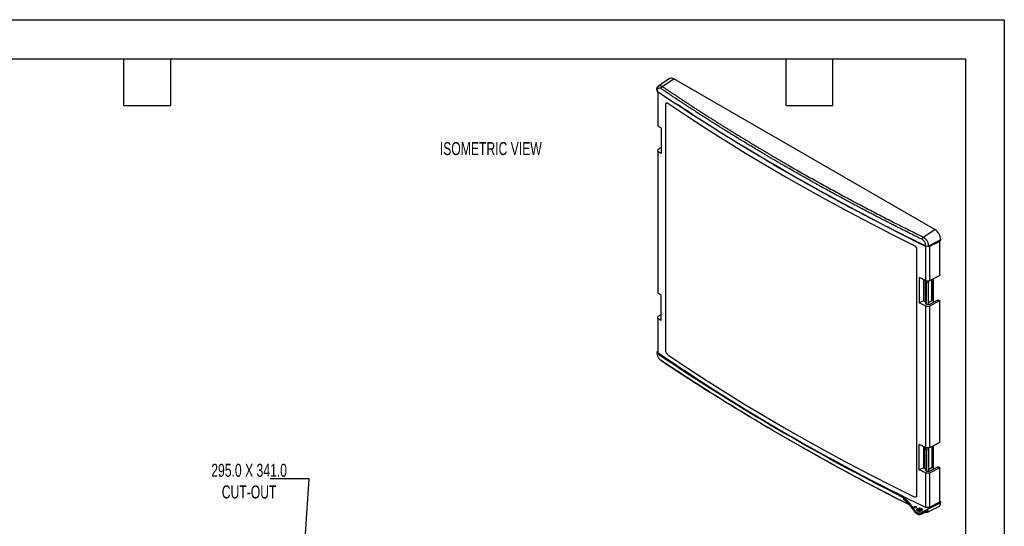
# Model space of a CAD drawing. Header units: millimetres. Extents: x 0 to 1118, y 0 to 864.
# Tile 4 of 4: x 476 to 1118, y 533 to 864. Entities that reach past the tile are written whole.
import ezdxf

# ---------------------------------------------------------------- set-up
doc = ezdxf.new("R2010")
doc.units = ezdxf.units.MM
doc.header["$LTSCALE"] = 4
doc.layers.add('DIMENSIONS', color=140, linetype='Continuous', lineweight=25)
doc.layers.add('TEXT', color=140, linetype='Continuous', lineweight=25)
doc.styles.add('SLDTEXTSTYLE0', font='TXT', dxfattribs={"width": 0.7})
doc.dimstyles.new('SLDDIMSTYLE5', dxfattribs={"dimtxt": 0.18, "dimasz": 13.208, "dimexe": 0, "dimexo": 0.0625, "dimgap": 0, "dimtad": 0, "dimtih": 1, "dimtoh": 1, "dimdec": 0, "dimrnd": 1e-09, "dimzin": 0, "dimdsep": 46, "dimtxsty": 'Standard', "dimsah": 1, "dimcen": 0.09, "dimadec": 0, "dimazin": 0, "dimtfac": 13.208, "dimtdec": 0, "dimtofl": 0, "dimtmove": 0, "dimatfit": 3, "dimfxl": 0, "dimfrac": 2, "dimtolj": 1, "dimtzin": 0, "dimarcsym": 0})

msp = doc.modelspace()

# ---------------------------------------------------------------- linework, layer by layer
at = {"color": 7, "linetype": 'Continuous'}
for p, q in [((0.009881, 863.610696), (1117.609881, 863.610696)), ((1117.609881, 863.610696), (1117.609881, 0.010696))]:
    msp.add_line(p, q, dxfattribs=at)
for p, q in [((899.362782, 825.21731), (892.089938, 820.37197)), ((894.513328, 820.157936), (902.126238, 825.013497)), ((1072.35041, 726.745174), (902.126238, 825.013497)), ((891.058363, 817.950882), (891.076311, 818.169021)), ((891.16619, 816.998374), (891.058363, 817.950882)), ((891.190256, 817.290897), (891.076311, 818.169021)), ((891.71622, 816.637233), (891.71622, 794.336861)), ((893.658256, 818.718247), (894.513943, 820.157662)), ((898.282769, 809.14181), (898.292227, 809.14727)), ((896.900294, 647.805892), (896.900294, 808.337815)), ((893.806657, 792.903389), (893.806657, 776.354828)), ((891.71622, 777.7883), (891.927917, 779.176421)), ((891.71622, 777.7883), (891.71622, 685.464752)), ((891.927917, 779.176421), (893.792266, 780.371735)), ((1064.738753, 721.890412), (1072.35041, 726.745174)), ((1064.009767, 720.376413), (1064.738753, 721.890412)), ((1068.017909, 715.794311), (1076.121646, 719.696059)), ((1068.039643, 716.01224), (1076.121646, 720.213202)), ((1075.170581, 719.238145), (1075.486252, 719.055913)), ((1076.121646, 719.696059), (1076.121646, 720.213202)), ((1058.814707, 716.468695), (1058.824165, 716.474155)), ((1060.439476, 713.928655), (1060.448935, 713.934116)), ((1060.439476, 713.928655), (1060.439476, 553.396732)), ((1060.448935, 713.934116), (1060.448935, 553.402192)), ((1068.017909, 715.794311), (1066.312126, 715.888777)), ((1066.338866, 716.179825), (1068.039528, 716.011227)), ((1066.400064, 693.47584), (1066.400064, 715.883907)), ((1068.039643, 716.01224), (1068.017909, 715.794311)), ((1068.180338, 715.872517), (1068.809949, 715.841439)), ((1075.486252, 719.055913), (1068.809949, 715.841439)), ((1068.809949, 715.841439), (1068.809949, 693.402931)), ((1075.486252, 696.873221), (1075.486252, 719.055913)), ((1062.058512, 695.590246), (1062.058512, 679.041685)), ((1065.005314, 694.153245), (1065.005314, 680.007193)), ((1065.924385, 693.706671), (1065.924385, 679.839481)), ((1066.400064, 693.47584), (1068.809949, 693.402931)), ((1066.817749, 692.374482), (1066.482108, 693.473358)), ((1067.916965, 693.429947), (1068.252606, 692.331072)), ((1075.486252, 696.873221), (1068.809949, 693.402931)), ((1070.349482, 680.380039), (1070.349482, 694.203168)), ((1070.520718, 680.63756), (1070.520718, 694.292175)), ((1071.454741, 679.368445), (1071.454741, 694.777673)), ((1066.817749, 678.003364), (1066.817749, 692.374482)), ((1068.252606, 692.331072), (1066.817749, 692.374482)), ((1068.252606, 677.959953), (1068.252606, 692.331072)), ((893.806657, 667.48272), (893.806657, 684.03128)), ((1068.692865, 677.932843), (1074.447739, 680.924181)), ((1074.447739, 680.924181), (1075.486252, 680.32466)), ((1062.058512, 679.041685), (1064.489201, 680.305139)), ((1065.054925, 680.032981), (1065.388505, 679.840409)), ((1065.388505, 679.840409), (1065.924385, 680.118956)), ((1065.924385, 679.839481), (1066.232893, 678.829439)), ((1066.817749, 678.003364), (1066.232893, 679.91816)), ((1066.232893, 679.91816), (1066.232893, 678.829439)), ((1066.232893, 678.829439), (1066.510975, 679.007729)), ((1066.400064, 584.603732), (1066.400064, 676.92728)), ((1066.400064, 676.92728), (1068.809949, 676.85437)), ((1068.252606, 677.959953), (1066.817749, 678.003364)), ((1070.349482, 680.380039), (1068.252606, 679.035642)), ((1068.252606, 678.186999), (1068.692865, 677.932843)), ((1075.486252, 680.32466), (1068.809949, 676.85437)), ((1068.809949, 676.85437), (1068.809949, 584.530822)), ((1075.486252, 588.001112), (1075.486252, 680.32466)), ((891.71622, 668.916192), (891.927917, 670.304313)), ((891.71622, 668.916192), (891.71622, 646.432275)), ((891.927917, 670.304313), (893.792266, 671.499627)), ((891.058363, 646.94501), (891.71622, 647.394785)), ((891.058363, 646.94501), (891.16619, 645.928064)), ((891.077933, 646.750926), (891.058363, 646.94501)), ((891.076199, 646.750955), (891.190256, 645.666406)), ((894.514581, 640.951125), (893.658256, 641.549944)), ((1062.058512, 570.169577), (1062.058512, 586.718138)), ((1065.005314, 585.281136), (1065.005314, 571.135085)), ((1065.924385, 570.967373), (1065.924385, 584.834563)), ((1068.809949, 584.530822), (1066.400064, 584.603732)), ((1066.817749, 583.502374), (1066.482108, 584.60125)), ((1067.916965, 584.557839), (1068.252606, 583.458963)), ((1075.486252, 588.001112), (1068.809949, 584.530822)), ((1070.349482, 585.331059), (1070.349482, 571.507931)), ((1070.520718, 571.765452), (1070.520718, 585.420067)), ((1071.454741, 570.496336), (1071.454741, 585.905565)), ((1066.817749, 583.502374), (1066.817749, 569.131256)), ((1068.252606, 583.458963), (1066.817749, 583.502374)), ((1068.252606, 583.458963), (1068.252606, 569.087845)), ((1062.058512, 570.169577), (1064.489201, 571.433031)), ((1070.349482, 571.507931), (1068.252606, 570.163534)), ((1074.447739, 572.052073), (1068.692865, 569.060735)), ((1075.486252, 571.452552), (1068.809949, 567.982262)), ((1074.447739, 572.052073), (1075.486252, 571.452552)), ((1075.486252, 549.26986), (1075.486252, 571.452552)), ((1065.388505, 570.968301), (1065.054925, 571.160873)), ((1065.388505, 570.968301), (1065.924385, 571.246848)), ((1065.924385, 570.967373), (1066.232893, 569.95733)), ((1066.817749, 569.131256), (1066.232893, 571.046052)), ((1066.232893, 571.046052), (1066.232893, 569.95733)), ((1066.232893, 569.95733), (1066.510975, 570.135621)), ((1066.400064, 545.57062), (1066.400064, 568.055171)), ((1068.809949, 567.982262), (1066.400064, 568.055171)), ((1068.252606, 569.087845), (1066.817749, 569.131256)), ((1068.692865, 569.060735), (1068.252606, 569.314891)), ((1068.809949, 567.982262), (1068.809949, 545.543753)), ((1060.439476, 553.396732), (1060.448935, 553.402192)), ((1051.908745, 551.987356), (1052.014252, 552.05708)), ((1052.014252, 550.851377), (1051.908745, 551.987356)), ((1052.014252, 552.05708), (1052.014252, 550.851377)), ((1059.946796, 546.080792), (1059.946796, 545.517565)), ((1063.11708, 542.053241), (1076.121646, 549.31121)), ((1063.11708, 542.034395), (1076.121646, 548.794067)), ((1067.085555, 542.424438), (1074.916191, 546.298344)), ((1075.486252, 549.26986), (1068.809949, 545.543753)), ((1075.486252, 549.678015), (1076.121646, 549.31121)), ((1076.121646, 548.794067), (1076.121646, 549.31121)), ((1059.256878, 543.514917), (1059.256878, 542.603567)), ((1060.042743, 542.760361), (1060.042743, 541.869319)), ((1060.38715, 542.588948), (1061.706522, 542.025057)), ((1060.38715, 542.588948), (1060.38715, 541.696056)), ((1060.38715, 541.696056), (1061.706522, 541.118817)), ((1061.706522, 542.025057), (1063.11708, 542.053241)), ((1061.706522, 542.025057), (1061.706522, 541.118817)), ((1061.706522, 541.118817), (1062.88907, 541.094773)), ((1063.443661, 543.342884), (1062.006532, 544.076616)), ((1062.274269, 544.0941), (1063.606376, 543.414045)), ((1063.11708, 542.034395), (1063.11708, 542.053241)), ((1063.599679, 544.95717), (1063.599679, 543.779261)), ((1063.599679, 543.779261), (1063.83939, 543.609783)), ((1068.809949, 545.543753), (1066.400064, 545.57062))]:
    msp.add_line(p, q)
at = {"flags": 128}
for points in [[(891.190256, 817.290897), (891.176779, 817.127084), (891.16619, 816.998374)], [(898.282769, 809.14181), (910.66193, 800.867591), (923.230261, 792.688965), (935.985548, 784.607372), (948.925543, 776.624238), (962.047966, 768.740967), (975.350503, 760.958951), (988.830812, 753.279559), (1002.486516, 745.704146), (1016.31521, 738.234046), (1030.314456, 730.870576), (1044.481787, 723.615032), (1058.814707, 716.468695)], [(898.292227, 809.14727), (910.671378, 800.873046), (923.239702, 792.694416), (935.994983, 784.61282), (948.934974, 776.629683), (962.057394, 768.746411), (975.359932, 760.964394), (988.840241, 753.285002), (1002.495948, 745.70959), (1016.324646, 738.239493), (1030.323898, 730.876026), (1044.491236, 723.620487), (1058.824165, 716.474155)], [(893.806657, 792.903389), (893.545043, 793.082422), (893.283518, 793.261499), (893.022081, 793.440619), (892.760732, 793.619781), (892.499471, 793.798987), (892.238299, 793.978235), (891.977215, 794.157526), (891.71622, 794.336861)], [(893.806657, 776.354828), (893.545043, 776.533862), (893.283518, 776.712939), (893.022081, 776.892058), (892.760732, 777.071221), (892.499471, 777.250426), (892.238299, 777.429675), (891.977215, 777.608966), (891.71622, 777.7883)], [(1066.312126, 715.888777), (1066.327097, 716.051728), (1066.338859, 716.17976)], [(1066.400064, 693.47584), (1065.856573, 693.739595), (1065.313309, 694.003506), (1064.770273, 694.267573), (1064.227465, 694.531796), (1063.684885, 694.796175), (1063.142532, 695.060709), (1062.600408, 695.3254), (1062.058512, 695.590246)], [(893.806657, 684.03128), (893.545043, 684.210314), (893.283518, 684.389391), (893.022081, 684.568511), (892.760732, 684.747673), (892.499471, 684.926879), (892.238299, 685.106127), (891.977215, 685.285418), (891.71622, 685.464752)], [(1066.400064, 676.92728), (1065.856573, 677.191034), (1065.313309, 677.454945), (1064.770273, 677.719012), (1064.227465, 677.983235), (1063.684885, 678.247614), (1063.142532, 678.512149), (1062.600408, 678.776839), (1062.058512, 679.041685)], [(893.806657, 667.48272), (893.545043, 667.661754), (893.283518, 667.84083), (893.022081, 668.01995), (892.760732, 668.199113), (892.499471, 668.378318), (892.238299, 668.557567), (891.977215, 668.736858), (891.71622, 668.916192)], [(891.16619, 645.928064), (891.179667, 645.781535), (891.190256, 645.666406)], [(898.282769, 645.125979), (910.66193, 636.85176), (923.230261, 628.673134), (935.985548, 620.591541), (948.925543, 612.608407), (962.047966, 604.725136), (975.350503, 596.94312), (988.830812, 589.263728), (1002.486516, 581.688315), (1016.31521, 574.218215), (1030.314456, 566.854744), (1044.481787, 559.599201), (1058.814707, 552.452864)], [(1066.400064, 584.603732), (1065.856573, 584.867487), (1065.313309, 585.131398), (1064.770273, 585.395465), (1064.227465, 585.659687), (1063.684885, 585.924066), (1063.142532, 586.188601), (1062.600408, 586.453291), (1062.058512, 586.718138)], [(1066.400064, 568.055171), (1065.856573, 568.318926), (1065.313309, 568.582837), (1064.770273, 568.846904), (1064.227465, 569.111127), (1063.684885, 569.375506), (1063.142532, 569.640041), (1062.600408, 569.904731), (1062.058512, 570.169577)]]:
    msp.add_lwpolyline(points, dxfattribs=at)
for centre, radius, start, end in [((900.589636, 823.015495), 2.520547, 52.437232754, 119.126602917), ((1067.933827, 719.840611), 8.196292, 2.605478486, 57.39452166), ((1070.203507, 680.662796), 0.318214, 297.305269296, 355.451363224), ((1070.203507, 571.790688), 0.318214, 297.305269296, 355.451363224), ((1033.7931, 527.547008), 29.582157, 30.595537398, 51.978963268), ((1073.549664, 548.497372), 2.589039, 301.857780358, 6.580359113), ((1061.01744, 543.700215), 2.074178, 211.918633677, 241.970914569), ((1061.774472, 544.882662), 3.475503, 240.114578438, 246.473598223), ((1062.279556, 541.458215), 2.670202, 60.370422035, 126.188386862)]:
    msp.add_arc(centre, radius, start, end)
for points, knots in [([(891.076311, 818.169021), (891.079605, 818.217323), (891.086185, 818.313814), (891.101189, 818.454827), (891.119895, 818.592691), (891.142631, 818.727011), (891.16925, 818.857704), (891.199725, 818.984612), (891.233992, 819.107605), (891.27199, 819.226553), (891.313649, 819.341336), (891.358899, 819.451839), (891.407663, 819.557953), (891.459859, 819.659577), (891.515403, 819.756617), (891.574206, 819.848985), (891.636175, 819.9366), (891.701216, 820.019389), (891.769227, 820.097283), (891.840108, 820.170222), (891.913752, 820.238154), (891.990052, 820.301031), (892.068897, 820.358814), (892.150174, 820.411469), (892.233768, 820.458969), (892.319561, 820.501294), (892.407436, 820.538431), (892.497271, 820.570372), (892.588944, 820.597117), (892.682332, 820.618669), (892.777311, 820.635042), (892.873756, 820.646252), (892.97154, 820.652322), (893.070538, 820.653281), (893.170623, 820.649164), (893.271667, 820.640011), (893.373544, 820.625866), (893.476127, 820.606781), (893.57929, 820.58281), (893.682906, 820.554015), (893.786851, 820.520461), (893.890998, 820.482216), (893.995226, 820.439357), (894.09941, 820.391955), (894.203431, 820.34012), (894.30716, 820.283834), (894.410513, 820.223576), (894.479085, 820.179798), (894.513328, 820.157936)], [0, 0, 0, 0, 0.0229409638, 0.045827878, 0.0686607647, 0.091439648, 0.1141645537, 0.1368355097, 0.1594525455, 0.1820156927, 0.2045249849, 0.2269804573, 0.2493821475, 0.2717300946, 0.29402434, 0.3162649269, 0.3384519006, 0.3605853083, 0.3826651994, 0.4046916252, 0.4266646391, 0.4485842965, 0.470450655, 0.4922637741, 0.5140237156, 0.5357305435, 0.5573843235, 0.578985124, 0.6005330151, 0.6220280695, 0.6434703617, 0.6648599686, 0.6861969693, 0.7074814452, 0.7287134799, 0.7498931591, 0.7710205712, 0.7920958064, 0.8131189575, 0.8340901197, 0.8550093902, 0.8758768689, 0.896692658, 0.9174568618, 0.9381695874, 0.958830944, 0.9794410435, 1, 1, 1, 1]), ([(893.658256, 818.718247), (893.625913, 818.739751), (893.561379, 818.782657), (893.464233, 818.839639), (893.367219, 818.890944), (893.270288, 818.936068), (893.173455, 818.975143), (893.076717, 819.008135), (892.980077, 819.035053), (892.883528, 819.055891), (892.677809, 819.087424), (892.372535, 819.080879), (892.003311, 818.942037), (891.687727, 818.683077), (891.48932, 818.383342), (891.370687, 818.119781), (891.304286, 817.9303), (891.251915, 817.728944), (891.212314, 817.516527), (891.19762, 817.366229), (891.190256, 817.290897)], [0, 0, 0, 0, 0.0278480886, 0.0555665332, 0.0832119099, 0.1108412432, 0.1385116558, 0.1662800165, 0.1942025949, 0.2223347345, 0.2507305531, 0.3760584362, 0.5004011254, 0.6245344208, 0.7500781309, 0.8008726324, 0.8509418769, 0.900602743, 0.9501799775, 1, 1, 1, 1]), ([(1064.009767, 720.376413), (1063.197147, 720.776381), (1061.571908, 721.576318), (1059.139434, 722.780183), (1056.710914, 723.986938), (1054.286744, 725.196864), (1051.86683, 726.409879), (1049.45121, 727.625997), (1047.039883, 728.845209), (1044.632864, 730.06751), (1042.230158, 731.292894), (1039.831778, 732.521356), (1037.43773, 733.752892), (1035.048026, 734.987495), (1032.662674, 736.22516), (1030.281683, 737.465881), (1027.905063, 738.709655), (1025.532824, 739.956474), (1023.164973, 741.206334), (1020.801521, 742.45923), (1018.442478, 743.715156), (1016.087851, 744.974106), (1013.737651, 746.236076), (1011.391887, 747.50106), (1009.050568, 748.769053), (1006.713703, 750.040049), (1004.381302, 751.314043), (1002.053374, 752.59103), (999.729929, 753.871004), (997.410975, 755.153959), (995.096521, 756.439892), (992.786578, 757.728796), (990.481154, 759.020666), (988.180259, 760.315496), (985.883902, 761.613281), (983.592092, 762.914016), (981.304839, 764.217696), (979.022152, 765.524315), (976.744039, 766.833867), (974.470511, 768.146348), (972.201576, 769.461752), (969.937245, 770.780074), (967.677525, 772.101308), (965.422427, 773.425449), (963.17196, 774.752492), (960.926133, 776.082431), (958.684955, 777.41526), (956.448435, 778.750975), (954.216584, 780.089571), (951.989409, 781.431041), (949.76692, 782.775381), (947.549127, 784.122584), (945.336039, 785.472647), (943.127665, 786.825562), (940.924015, 788.181326), (938.725097, 789.539932), (936.530921, 790.901376), (934.341496, 792.265651), (932.156831, 793.632753), (929.976936, 795.002676), (927.80182, 796.375415), (925.631492, 797.750964), (923.465961, 799.129318), (921.305237, 800.510472), (919.149329, 801.89442), (916.998245, 803.281157), (914.851997, 804.670677), (912.710592, 806.062976), (910.574039, 807.458047), (908.442349, 808.855886), (906.315531, 810.256487), (904.193591, 811.659844), (902.076548, 813.065955), (899.964378, 814.474799), (897.857212, 815.886436), (895.754609, 817.300612), (894.35704, 818.245702), (893.658256, 818.718247)], [0, 0, 0, 0, 0.01333354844, 0.02666708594, 0.04000061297, 0.05333412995, 0.0666676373, 0.0800011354, 0.09333462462, 0.10666810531, 0.1200015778, 0.1333350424, 0.1466684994, 0.16000194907, 0.17333539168, 0.18666882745, 0.20000225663, 0.21333567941, 0.22666909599, 0.24000250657, 0.25333591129, 0.26666931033, 0.28000270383, 0.29333609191, 0.30666947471, 0.32000285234, 0.3333362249, 0.34666959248, 0.36000295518, 0.37333631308, 0.38666966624, 0.40000301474, 0.41333635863, 0.42666969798, 0.44000303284, 0.45333636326, 0.46666968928, 0.48000301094, 0.4933363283, 0.5066696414, 0.52000295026, 0.53333625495, 0.54666955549, 0.56000285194, 0.57333614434, 0.58666943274, 0.60000271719, 0.61333599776, 0.62666927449, 0.64000254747, 0.65333581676, 0.66666908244, 0.68000234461, 0.69333560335, 0.70666885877, 0.72000211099, 0.73333536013, 0.74666860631, 0.7600018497, 0.77333509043, 0.78666832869, 0.80000156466, 0.81333479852, 0.82666803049, 0.8400012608, 0.85333448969, 0.86666771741, 0.88000094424, 0.89333417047, 0.90666739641, 0.92000062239, 0.93333384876, 0.94666707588, 0.96000030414, 0.97333353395, 0.98666676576, 1, 1, 1, 1]), ([(894.513328, 820.157936), (895.168575, 819.71488), (896.479012, 818.828806), (898.450051, 817.50278), (900.42492, 816.179088), (902.40401, 814.857947), (904.387217, 813.5393), (906.374569, 812.223162), (908.366058, 810.909529), (910.361686, 809.598401), (912.361453, 808.289779), (914.365359, 806.983663), (916.373404, 805.680052), (918.385588, 804.378947), (920.40191, 803.080348), (922.422372, 801.784254), (924.446972, 800.490666), (926.475712, 799.199583), (928.50859, 797.911006), (930.545607, 796.624935), (932.586763, 795.341369), (934.632057, 794.060309), (936.681491, 792.781755), (938.735064, 791.505706), (940.792775, 790.232163), (942.854625, 788.961126), (944.920614, 787.692594), (946.990742, 786.426568), (949.065009, 785.163047), (951.143415, 783.902032), (953.22596, 782.643523), (955.312643, 781.387519), (957.403465, 780.134021), (959.498427, 778.883029), (961.597527, 777.634542), (963.700766, 776.388561), (965.808144, 775.145085), (967.91966, 773.904115), (970.035316, 772.665651), (972.155111, 771.429692), (974.279044, 770.196239), (977.191962, 768.511312), (980.900405, 766.37944), (985.41333, 763.806751), (989.94327, 761.24594), (994.490223, 758.697007), (999.05419, 756.15995), (1003.635172, 753.634772), (1008.233167, 751.12147), (1012.848176, 748.620047), (1017.480199, 746.1305), (1022.129236, 743.652831), (1026.795287, 741.18704), (1031.478351, 738.733126), (1036.178431, 736.29109), (1040.895518, 733.860928), (1045.629643, 731.442659), (1050.380696, 729.036206), (1055.14908, 726.641863), (1059.933296, 724.258526), (1063.136882, 722.679809), (1064.738753, 721.890412)], [0, 0, 0, 0, 0.01251109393, 0.02502108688, 0.03753002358, 0.0500379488, 0.06254490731, 0.07505094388, 0.0875561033, 0.10006043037, 0.11256396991, 0.12506676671, 0.13756886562, 0.15007031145, 0.16257114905, 0.17507142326, 0.18757117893, 0.20007046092, 0.21256931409, 0.22506778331, 0.23756591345, 0.25006374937, 0.26256133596, 0.2750587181, 0.28755594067, 0.30005304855, 0.31255008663, 0.32504709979, 0.33754413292, 0.35004123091, 0.36253843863, 0.37503580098, 0.38753336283, 0.40003116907, 0.41252926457, 0.42502769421, 0.43752650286, 0.45002573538, 0.46252543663, 0.47502565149, 0.48752642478, 0.50002780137, 0.52636157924, 0.55269082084, 0.57901594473, 0.60533736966, 0.6316555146, 0.65797079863, 0.68428364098, 0.71059446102, 0.7369036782, 0.76321171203, 0.7895189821, 0.81582590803, 0.84213290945, 0.86844040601, 0.89474881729, 0.92105856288, 0.94737006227, 0.97368373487, 1, 1, 1, 1]), ([(896.900294, 808.337815), (896.908503, 808.44563), (896.916705, 808.553558), (896.946906, 808.757639), (896.970092, 808.852633), (897.038318, 809.017338), (897.082178, 809.088102), (897.183791, 809.207968), (897.241548, 809.257068), (897.433294, 809.368938), (897.586672, 809.394289), (897.837481, 809.354821), (897.924404, 809.328756), (898.057483, 809.272183), (898.102269, 809.250532), (898.192293, 809.199855), (898.23753, 809.170832), (898.282769, 809.14181)], [0, 0, 0, 0, 0.125, 0.125, 0.25, 0.25, 0.375, 0.375, 0.5, 0.5, 0.75, 0.75, 0.875, 0.875, 0.9375, 0.9375, 1, 1, 1, 1]), ([(897.3123, 809.29828), (897.329729, 809.307929), (897.36446, 809.327158), (897.41968, 809.349284), (897.476887, 809.366296), (897.536318, 809.37773), (897.597912, 809.383713), (897.687924, 809.384407), (897.809883, 809.369265), (897.966284, 809.322698), (898.127809, 809.251807), (898.237248, 809.182225), (898.292227, 809.14727)], [0, 0, 0, 0, 0.0671776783, 0.1338677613, 0.2002543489, 0.2665240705, 0.3328645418, 0.3994627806, 0.5488435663, 0.6989055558, 0.8487410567, 1, 1, 1, 1]), ([(1066.400064, 715.960392), (1057.620534, 720.305975), (1040.054834, 729.000427), (1014.399835, 742.478788), (989.265045, 756.270245), (966.478828, 769.387704), (945.895701, 781.731412), (927.442012, 793.248335), (913.69377, 802.05739), (906.226387, 807.083911), (904.644913, 808.14845)], [0, 0, 0, 0, 0.1521143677, 0.3043437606, 0.4566435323, 0.6089689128, 0.7286430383, 0.848283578, 0.9678688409, 1, 1, 1, 1]), ([(1066.338859, 716.17976), (1066.342411, 716.222182), (1066.349498, 716.30683), (1066.353735, 716.436614), (1066.353235, 716.567961), (1066.347548, 716.701101), (1066.336795, 716.835971), (1066.320944, 716.972586), (1066.300006, 717.110937), (1066.273972, 717.251038), (1066.207591, 717.553746), (1066.063905, 718.019678), (1065.779134, 718.624565), (1065.416619, 719.185672), (1065.072307, 719.581293), (1064.794854, 719.844098), (1064.603899, 720.004251), (1064.409282, 720.146625), (1064.211117, 720.272889), (1064.076992, 720.341849), (1064.009767, 720.376413)], [0, 0, 0, 0, 0.0278300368, 0.055531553, 0.0831604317, 0.1107729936, 0.1384256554, 0.1661745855, 0.1940753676, 0.222182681, 0.2505500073, 0.3758680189, 0.5001554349, 0.6243478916, 0.7499204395, 0.8007667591, 0.8508737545, 0.9005621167, 0.9501606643, 1, 1, 1, 1]), ([(1064.738753, 721.890412), (1064.784239, 721.866413), (1064.875088, 721.81848), (1065.010523, 721.739182), (1065.144871, 721.65479), (1065.277913, 721.564931), (1065.409474, 721.469927), (1065.539374, 721.369923), (1065.667439, 721.265117), (1065.793499, 721.155698), (1065.917389, 721.041864), (1066.038947, 720.923815), (1066.158019, 720.801755), (1066.274453, 720.67589), (1066.388105, 720.546431), (1066.498834, 720.41359), (1066.606507, 720.277579), (1066.710994, 720.138615), (1066.812172, 719.996914), (1066.909925, 719.852693), (1067.004142, 719.70617), (1067.094717, 719.557561), (1067.199105, 719.376685), (1067.315229, 719.160022), (1067.439675, 718.904269), (1067.555856, 718.639115), (1067.662666, 718.365375), (1067.75898, 718.083993), (1067.843649, 717.796051), (1067.915518, 717.502768), (1067.973397, 717.205519), (1068.016246, 716.90575), (1068.042506, 716.605329), (1068.052725, 716.305166), (1068.04403, 716.110464), (1068.039643, 716.01224)], [0, 0, 0, 0, 0.0244556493, 0.0488459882, 0.0731710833, 0.0974310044, 0.1216258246, 0.1457556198, 0.1698204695, 0.1938204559, 0.2177556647, 0.241626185, 0.2654321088, 0.2891735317, 0.3128505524, 0.3364632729, 0.3600117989, 0.3834962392, 0.406916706, 0.4302733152, 0.4535661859, 0.4767954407, 0.4999612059, 0.5371090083, 0.5750786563, 0.6138705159, 0.6534848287, 0.6939217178, 0.7351811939, 0.7772631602, 0.8201674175, 0.8638936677, 0.9084415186, 0.9538104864, 1, 1, 1, 1]), ([(1058.814707, 716.468695), (1058.920408, 716.406348), (1059.026216, 716.343962), (1059.235627, 716.20292), (1059.338897, 716.122923), (1059.535724, 715.940176), (1059.629514, 715.838801), (1059.805696, 715.624164), (1059.888088, 715.510899), (1060.113914, 715.158354), (1060.2347, 714.905802), (1060.356614, 714.530031), (1060.387297, 714.405498), (1060.418681, 714.22251), (1060.426802, 714.162129), (1060.436439, 714.044052), (1060.437958, 713.986354), (1060.439476, 713.928655)], [0, 0, 0, 0, 0.125, 0.125, 0.25, 0.25, 0.375, 0.375, 0.5, 0.5, 0.75, 0.75, 0.875, 0.875, 0.9375, 0.9375, 1, 1, 1, 1]), ([(1058.824165, 716.474155), (1058.885344, 716.437779), (1058.990249, 716.375405), (1059.148491, 716.275671), (1059.294457, 716.170147), (1059.495587, 715.999269), (1059.728851, 715.747565), (1059.960696, 715.430031), (1060.142213, 715.115678), (1060.265272, 714.84066), (1060.350949, 714.589535), (1060.397672, 714.401782), (1060.424228, 714.254566), (1060.443813, 714.108691), (1060.446875, 714.004324), (1060.448935, 713.934116)], [0, 0, 0, 0, 0.0723701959, 0.1240962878, 0.1877857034, 0.2478206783, 0.3731925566, 0.4982682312, 0.5986908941, 0.6985612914, 0.7735650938, 0.8488338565, 0.8871740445, 0.924101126, 1, 1, 1, 1]), ([(891.102678, 646.466115), (891.119764, 646.312069), (891.155059, 645.993862), (891.189956, 645.674656), (891.207959, 645.50998)], [0, 0, 0, 0, 0.4841087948, 1, 1, 1, 1]), ([(891.190256, 645.666406), (891.194034, 645.628216), (891.201572, 645.552011), (891.218299, 645.434329), (891.238961, 645.314621), (891.263945, 645.192621), (891.293146, 645.068401), (891.326592, 644.941943), (891.364274, 644.813259), (891.406202, 644.682333), (891.504698, 644.398165), (891.688701, 643.955508), (892.004323, 643.36843), (892.374039, 642.81148), (892.704187, 642.407682), (892.961705, 642.133369), (893.135788, 641.963476), (893.310039, 641.809346), (893.484625, 641.669469), (893.600285, 641.58985), (893.658256, 641.549944)], [0, 0, 0, 0, 0.0278300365, 0.0555315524, 0.0831604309, 0.1107729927, 0.1384256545, 0.1661745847, 0.194075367, 0.2221826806, 0.2505500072, 0.3758680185, 0.5001554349, 0.624347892, 0.7499204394, 0.800766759, 0.8508737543, 0.9005621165, 0.9501606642, 1, 1, 1, 1]), ([(1066.400064, 545.57062), (1034.874078, 560.76081), (1004.437741, 576.819725), (946.100243, 610.503531), (918.199493, 628.128184), (891.71622, 646.432275)], [0, 0, 0, 0, 0.5, 0.5, 1, 1, 1, 1]), ([(898.282769, 645.125979), (898.192702, 645.197351), (898.102555, 645.268777), (897.924209, 645.427753), (897.836284, 645.516609), (897.66875, 645.716266), (897.588942, 645.825713), (897.439058, 646.055531), (897.368984, 646.175907), (897.176954, 646.547962), (897.074298, 646.810981), (896.970698, 647.197324), (896.944628, 647.324521), (896.917963, 647.510232), (896.911064, 647.571318), (896.902876, 647.690233), (896.901586, 647.748063), (896.900294, 647.805892)], [0, 0, 0, 0, 0.125, 0.125, 0.25, 0.25, 0.375, 0.375, 0.5, 0.5, 0.75, 0.75, 0.875, 0.875, 0.9375, 0.9375, 1, 1, 1, 1]), ([(893.515157, 641.650189), (893.638195, 641.563455), (893.892139, 641.38444), (894.145829, 641.20531), (894.276605, 641.11297)], [0, 0, 0, 0, 0.4845079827, 1, 1, 1, 1]), ([(893.658256, 641.549944), (901.194566, 636.582545), (916.266911, 626.647931), (939.581767, 612.068257), (963.400862, 597.733923), (987.758667, 583.67002), (1012.654512, 569.890935), (1035.260788, 557.811101), (1049.77787, 550.452463), (1055.63672, 547.482641)], [0, 0, 0, 0, 0.1497736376, 0.2995418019, 0.4493086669, 0.5990782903, 0.7488547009, 0.8986419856, 1, 1, 1, 1]), ([(1055.848848, 547.220444), (1050.167416, 550.100958), (1035.836538, 557.366782), (1013.419878, 569.347258), (988.541871, 583.116018), (964.200092, 597.17088), (940.396916, 611.495273), (917.102201, 626.062732), (902.044169, 635.988076), (894.514581, 640.951125)], [0, 0, 0, 0, 0.0986702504, 0.2488864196, 0.3990940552, 0.5493732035, 0.6996063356, 0.8497917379, 1, 1, 1, 1]), ([(1060.439476, 553.396732), (1060.429814, 553.288078), (1060.420159, 553.179311), (1060.384614, 552.972145), (1060.357325, 552.874783), (1060.277038, 552.703115), (1060.22543, 552.627878), (1060.105887, 552.497662), (1060.03795, 552.442685), (1059.812457, 552.311333), (1059.632151, 552.270437), (1059.337488, 552.284589), (1059.235395, 552.301896), (1059.079137, 552.345088), (1059.026556, 552.362239), (1058.920886, 552.403884), (1058.867796, 552.428373), (1058.814707, 552.452864)], [0, 0, 0, 0, 0.125, 0.125, 0.25, 0.25, 0.375, 0.375, 0.5, 0.5, 0.75, 0.75, 0.875, 0.875, 0.9375, 0.9375, 1, 1, 1, 1]), ([(1060.448935, 553.402192), (1060.422589, 553.193384), (1060.369637, 552.773717), (1060.148931, 552.445393), (1059.970377, 552.40502), (1059.967895, 552.404458)], [0, 0, 0, 0, 0.4940578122, 0.9929663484, 1, 1, 1, 1]), ([(1052.014252, 552.05708), (1052.125935, 551.964222), (1052.349224, 551.778571), (1052.677437, 551.497311), (1053.000558, 551.214153), (1053.318116, 550.928889), (1053.630237, 550.641576), (1053.936887, 550.352199), (1054.238075, 550.060761), (1054.5338, 549.767261), (1054.824061, 549.4717), (1055.108858, 549.174078), (1055.388191, 548.874394), (1055.662061, 548.572649), (1055.930467, 548.268843), (1056.280901, 547.861202), (1056.704584, 547.347352), (1057.189682, 546.724203), (1057.651147, 546.094842), (1058.089133, 545.459304), (1058.503055, 544.817466), (1058.895105, 544.169791), (1059.136238, 543.733296), (1059.256878, 543.514917)], [0, 0, 0, 0, 0.0357686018, 0.071511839, 0.1072339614, 0.1429392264, 0.1786318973, 0.2143162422, 0.2499965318, 0.2856770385, 0.3213620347, 0.3570557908, 0.3927625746, 0.4284866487, 0.4642322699, 0.5000036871, 0.5715144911, 0.6429408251, 0.7143167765, 0.7856765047, 0.8570541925, 0.9284839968, 1, 1, 1, 1]), ([(1059.004562, 545.498856), (1058.989656, 545.507979), (1058.959888, 545.5262), (1058.921402, 545.556902), (1058.887777, 545.589897), (1058.850446, 545.636595), (1058.81789, 545.698677), (1058.800568, 545.802171), (1058.843876, 545.933527), (1058.99159, 546.0691), (1059.177816, 546.146116), (1059.344629, 546.180181), (1059.475193, 546.190547), (1059.605931, 546.185532), (1059.731461, 546.164648), (1059.849108, 546.130924), (1059.914341, 546.097447), (1059.946796, 546.080792)], [0, 0, 0, 0, 0.0311702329, 0.062253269, 0.0935579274, 0.1253865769, 0.1882589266, 0.2505100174, 0.3751398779, 0.4997762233, 0.6242767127, 0.6871976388, 0.7495218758, 0.8116842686, 0.8747359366, 0.9376787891, 1, 1, 1, 1]), ([(1059.946796, 546.080792), (1059.961718, 546.07166), (1059.991513, 546.053425), (1060.030029, 546.02271), (1060.063663, 545.989717), (1060.10098, 545.943033), (1060.133498, 545.880951), (1060.150768, 545.777454), (1060.107548, 545.646026), (1059.959313, 545.510624), (1059.737655, 545.417586), (1059.519292, 545.387399), (1059.345323, 545.394146), (1059.219803, 545.415047), (1059.102204, 545.448759), (1059.036993, 545.482216), (1059.004562, 545.498856)], [0, 0, 0, 0, 0.0312190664, 0.0623347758, 0.0936561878, 0.1254863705, 0.1883614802, 0.2506625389, 0.3753842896, 0.5000828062, 0.6247714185, 0.7494973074, 0.8116531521, 0.8747286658, 0.9376993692, 1, 1, 1, 1]), ([(1059.256878, 543.514917), (1059.273102, 543.486276), (1059.305496, 543.429086), (1059.362758, 543.34543), (1059.426223, 543.26361), (1059.49653, 543.183768), (1059.589937, 543.089151), (1059.711999, 542.982356), (1059.867828, 542.866156), (1059.98437, 542.795667), (1060.042743, 542.760361)], [0, 0, 0, 0, 0.10062350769, 0.2009202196, 0.30112067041, 0.40145605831, 0.5021566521, 0.668224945, 0.83382460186, 1, 1, 1, 1]), ([(1060.042743, 542.760361), (1060.069913, 542.745001), (1060.124219, 542.714302), (1060.20924, 542.670605), (1060.29655, 542.628532), (1060.356937, 542.602148), (1060.38715, 542.588948)], [0, 0, 0, 0, 0.2501590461, 0.5, 0.7498409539, 1, 1, 1, 1]), ([(1061.008533, 543.356845), (1060.987653, 543.369258), (1060.945901, 543.394079), (1060.887356, 543.433693), (1060.8319, 543.475), (1060.762742, 543.532308), (1060.685365, 543.607732), (1060.582664, 543.735252), (1060.495304, 543.905891), (1060.45943, 544.120019), (1060.494985, 544.335674), (1060.599527, 544.544589), (1060.770151, 544.738487), (1060.99918, 544.91016), (1061.278692, 545.052596), (1061.597214, 545.160994), (1061.943242, 545.230495), (1062.303114, 545.259101), (1062.662952, 545.244996), (1062.951396, 545.198628), (1063.168357, 545.141739), (1063.322814, 545.089293), (1063.468646, 545.028494), (1063.556037, 544.980926), (1063.599679, 544.95717)], [0, 0, 0, 0, 0.0156210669, 0.0312357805, 0.0468820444, 0.0625975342, 0.0938825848, 0.1251353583, 0.187607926, 0.2500613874, 0.3124905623, 0.3750111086, 0.4375325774, 0.4999674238, 0.5624266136, 0.6248924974, 0.6873419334, 0.7498542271, 0.8123646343, 0.874797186, 0.9059863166, 0.9373466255, 0.9687114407, 1, 1, 1, 1]), ([(1063.599679, 544.95717), (1063.620577, 544.944747), (1063.662361, 544.919909), (1063.720942, 544.880271), (1063.776417, 544.838948), (1063.845556, 544.781649), (1063.922891, 544.706242), (1064.025548, 544.578753), (1064.112916, 544.408106), (1064.148799, 544.193917), (1064.113168, 543.978202), (1064.008585, 543.769267), (1063.837887, 543.575398), (1063.60885, 543.403739), (1063.329264, 543.261304), (1063.010602, 543.152907), (1062.664449, 543.083455), (1062.304552, 543.054901), (1061.944756, 543.069088), (1061.656339, 543.115483), (1061.439427, 543.172405), (1061.285099, 543.224832), (1061.139423, 543.285593), (1061.052131, 543.333112), (1061.008533, 543.356845)], [0, 0, 0, 0, 0.0156343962, 0.0312586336, 0.0469106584, 0.0626282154, 0.093892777, 0.1251396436, 0.1876039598, 0.2500813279, 0.3125456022, 0.3750613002, 0.4375751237, 0.5000176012, 0.5624708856, 0.6249633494, 0.6874527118, 0.7499473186, 0.8124435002, 0.8748945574, 0.9060725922, 0.9374143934, 0.9687417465, 1, 1, 1, 1]), ([(1067.960766, 543.577408), (1067.840479, 543.274342), (1067.601257, 542.671621), (1066.820051, 542.267042), (1066.101121, 542.17882), (1065.638171, 542.357924), (1065.544448, 542.394183)], [0, 0, 0, 0, 0.3110642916, 0.6186299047, 0.9227923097, 1, 1, 1, 1])]:
    msp.add_open_spline(points, degree=3, knots=knots)
for points in [[(891.16619, 816.998374), (944.928537, 780.942642), (1003.54033, 747.106774), (1066.312126, 715.888777)], [(1051.908745, 551.987356), (994.556987, 580.890942), (940.795354, 612.308874), (891.16619, 645.928064)], [(1062.88907, 541.094773), (1064.580196, 541.921963), (1066.270724, 542.749532), (1067.960766, 543.577408)], [(1063.11708, 542.034395), (1063.11708, 541.718122), (1063.03961, 541.398869), (1062.88907, 541.094773)]]:
    msp.add_open_spline(points, degree=3)
at = {"layer": 'TEXT'}
for p, q in [((25.4, 838.2), (1092.2, 838.2)), ((543.56, 807.72), (543.56, 838.2)), ((574.04, 807.72), (574.04, 838.2)), ((975.36, 807.72), (975.36, 838.2)), ((1005.84, 807.72), (1005.84, 838.2)), ((1092.2, 838.2), (1092.2, 25.4)), ((543.56, 807.72), (574.04, 807.72)), ((975.36, 807.72), (1005.84, 807.72))]:
    msp.add_line(p, q, dxfattribs=at)

# ---------------------------------------------------------------- texts
at = {"layer": 'DIMENSIONS', "char_height": 8.46666667, "style": 'SLDTEXTSTYLE0'}
for s, insert, attachment_point in [('ISOMETRIC VIEW', (749.522538, 783.808688), 1), ('295.0 X 341.0^JCUT-OUT', (625.160031, 574.060072), 2)]:
    msp.add_mtext(s, dxfattribs=dict(at, insert=insert, attachment_point=attachment_point))

# ---------------------------------------------------------------- leaders
at = {"layer": 'DIMENSIONS'}
msp.add_leader([(657.524695, 459.59094), (664.258721, 564.224074), (638.858721, 564.224074)], dimstyle='SLDDIMSTYLE5', dxfattribs=at)

doc.saveas('drawing.dxf')
